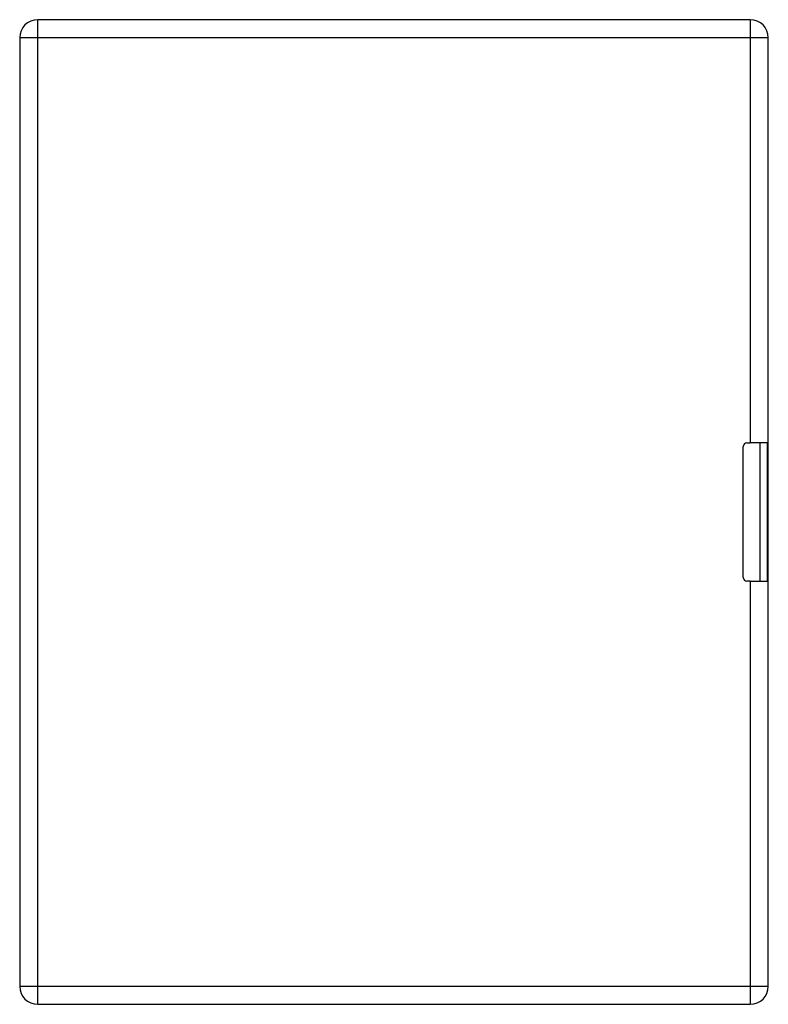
# Model space of a CAD drawing. Header units: inches. Extents: x 8.51 to 14.59, y 2.09 to 10.09.
import ezdxf

# ---------------------------------------------------------------- set-up
doc = ezdxf.new("R2010")
doc.units = ezdxf.units.IN
doc.header["$MEASUREMENT"] = 0
doc.layers.add('Visible Edges(ANSI)', color=7, linetype='Continuous', lineweight=25)
doc.layers.add('Visible Tangent Edges(ANSI)', color=7, linetype='Continuous', lineweight=25)

msp = doc.modelspace()

# ---------------------------------------------------------------- linework, layer by layer
at = {"layer": 'Visible Edges(ANSI)'}
for p, q in [((14.4427, 10.0892), (8.6547, 10.0892)), ((8.5087, 9.9432), (8.5087, 2.2352)), ((8.5087, 9.9432), (8.5087, 9.9432)), ((14.5887, 2.2352), (14.5887, 9.9432)), ((14.4157, 6.6517), (14.4427, 6.6517)), ((14.5807, 6.6517), (14.4427, 6.6517)), ((14.5226, 5.5267), (14.5226, 6.6517)), ((14.5807, 6.6517), (14.5807, 5.5267)), ((14.3857, 5.5567), (14.3857, 6.6217)), ((14.4427, 5.5267), (14.4157, 5.5267)), ((14.4427, 5.5267), (14.5807, 5.5267)), ((8.5087, 2.2352), (8.5087, 2.2352)), ((8.6547, 2.0892), (14.4427, 2.0892))]:
    msp.add_line(p, q, dxfattribs=at)
for centre, radius, start, end in [((8.6547, 9.9432), 0.146, 90, 180), ((14.4427, 9.9432), 0.146, 0, 90), ((14.4157, 6.6217), 0.03, 90, 180), ((14.4157, 5.5567), 0.03, 180, 270), ((8.6547, 2.2352), 0.146, 180, 270), ((14.4427, 2.2352), 0.146, 270, 0)]:
    msp.add_arc(centre, radius, start, end, dxfattribs=at)
at = {"layer": 'Visible Tangent Edges(ANSI)'}
for p, q in [((8.6547, 9.9432), (8.6547, 10.0892)), ((14.4427, 10.0892), (14.4427, 9.9432)), ((8.5087, 9.9432), (8.6547, 9.9432)), ((8.6547, 9.9432), (14.4427, 9.9432)), ((8.6547, 2.2352), (8.6547, 9.9432)), ((14.4427, 9.9432), (14.5887, 9.9432)), ((14.4427, 9.9432), (14.4427, 6.6517)), ((14.4427, 5.5267), (14.4427, 2.2352)), ((8.6547, 2.2352), (8.5087, 2.2352)), ((8.6547, 2.0892), (8.6547, 2.2352)), ((14.4427, 2.2352), (8.6547, 2.2352)), ((14.5887, 2.2352), (14.4427, 2.2352)), ((14.4427, 2.2352), (14.4427, 2.0892))]:
    msp.add_line(p, q, dxfattribs=at)

doc.saveas('drawing.dxf')
